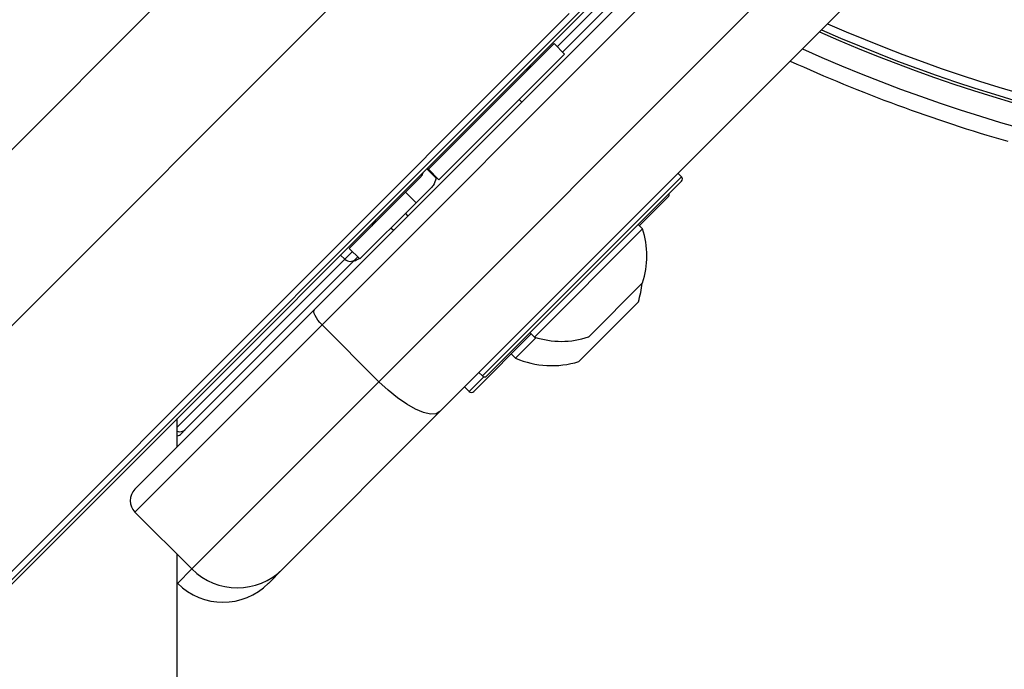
# Model space of a CAD drawing. Header units: millimetres. Extents: x 20 to 19889, y 40 to 15516.
# Tile 63 of 115: x 6739 to 6861, y 15059 to 15139. Entities that reach past the tile are written whole.
import ezdxf

# ---------------------------------------------------------------- set-up
doc = ezdxf.new("R2010")
doc.units = ezdxf.units.MM
doc.header["$LTSCALE"] = 2
doc.layers.add('COMPONENT_GEOMETRY', color=7, linetype='Continuous')
doc.styles.add('SLDTEXTSTYLE0', font='TXT', dxfattribs={"width": 0.75})
doc.dimstyles.new('SLDDIMSTYLE1', dxfattribs={"dimtxt": 100, "dimasz": 6.604, "dimexe": 0, "dimexo": 0.0625, "dimgap": 25, "dimtad": 0, "dimtih": 1, "dimtoh": 1, "dimdec": 0, "dimrnd": 1e-09, "dimzin": 12, "dimdsep": 46, "dimtxsty": 'SLDTEXTSTYLE0', "dimsah": 1, "dimcen": 0.09, "dimadec": 0, "dimazin": 3, "dimtfac": 1, "dimtdec": 0, "dimtofl": 0, "dimtmove": 0, "dimatfit": 3, "dimfxl": 1, "dimfrac": 2, "dimtolj": 1, "dimtzin": 12, "dimarcsym": 0})

# ---------------------------------------------------------------- blocks, each defined once
blk = doc.blocks.new('_D_2')
at = {"layer": 'COMPONENT_GEOMETRY', "color": 7}
for p, q in [((6914.69, 15516.37), (871.44, 15516.37)), ((877.79, 15516.37), (877.79, 12932.74)), ((677.72, 12912.43), (647.25, 12912.43)), ((647.25, 12912.43), (647.25, 12753.68)), ((1077.86, 12912.43), (1108.33, 12912.43)), ((1108.33, 12912.43), (1108.33, 12753.68)), ((647.25, 12753.68), (677.72, 12753.68)), ((1108.33, 12753.68), (1077.86, 12753.68)), ((877.79, 10020.44), (877.79, 12604.06)), ((4187.32, 10020.44), (871.44, 10020.44))]:
    blk.add_line(p, q, dxfattribs=at)
for points in [[(877.79, 15516.37), (876.77, 15509.77), (878.8, 15509.77)], [(877.79, 10020.44), (878.8, 10027.04), (876.77, 10027.04)]]:
    blk.add_solid(points, dxfattribs=at)
at = {"layer": 'COMPONENT_GEOMETRY', "color": 7, "char_height": 100, "attachment_point": 1, "style": 'SLDTEXTSTYLE0'}
for s, insert in [('9\'0.19"', (677.72, 12882.59)), ('2748mm', (605.01, 12732.97))]:
    blk.add_mtext(s, dxfattribs=dict(at, insert=insert))

msp = doc.modelspace()

# ---------------------------------------------------------------- linework, layer by layer
at = {"color": 8, "linetype": 'Continuous', "lineweight": 25}
for p, q in [((6783.42, 15168.64), (6734.07, 15119.28)), ((6791.48, 15154.85), (5527.65, 13891.01)), ((6805.77, 15135.96), (6820.57, 15150.76)), ((6807.26, 15140.08), (5545.1, 13877.92)), ((6796.47, 15095.06), (6821.22, 15119.81)), ((6779.37, 15109.57), (6780.31, 15110.51)), ((6758.51, 15088.71), (6779.37, 15109.57)), ((6779.37, 15109.57), (6778.81, 15110.07)), ((6794.82, 15093.13), (6796.65, 15094.96)), ((6758.55, 15069.3), (6760.33, 15071.09))]:
    msp.add_line(p, q, dxfattribs=at)
at = {"color": 7, "linetype": 'Continuous', "lineweight": 25}
for p, q in [((6775.6, 15103.32), (6835.57, 15163.3)), ((6836.5, 15161.4), (6776.53, 15101.42)), ((6783.6, 15094.35), (6843.57, 15154.33)), ((6851.16, 15150.6), (6791.19, 15090.63)), ((6820.53, 15149.39), (6806.44, 15135.29)), ((6813.2, 15144.46), (5786.4, 14117.66)), ((6810.22, 15142.04), (5770.61, 14102.42)), ((6805.38, 15136.35), (6789.75, 15120.73)), ((6806.69, 15135.05), (6805.38, 15136.35)), ((6806.69, 15135.05), (6791.06, 15119.42)), ((6801.35, 15129.07), (6801.03, 15129.39)), ((6801.35, 15129.07), (6801.03, 15129.39)), ((6790.71, 15119.63), (6789.54, 15120.8)), ((6790.78, 15119.7), (6789.61, 15120.87)), ((6791.06, 15119.42), (6789.75, 15120.73)), ((6789.75, 15120.73), (6789.75, 15120.73)), ((6821.22, 15119.81), (6820.79, 15120.23)), ((6788.79, 15119.77), (6786.91, 15117.89)), ((6790.71, 15119.63), (6790.67, 15119.81)), ((6791.06, 15119.42), (6791.06, 15119.42)), ((6821.22, 15119.24), (6797.03, 15095.06)), ((6786.91, 15117.89), (6779.92, 15110.9)), ((6786.91, 15117.89), (6788.22, 15116.58)), ((6788.22, 15116.58), (6790.17, 15118.53)), ((6788.22, 15116.58), (6781.23, 15109.59)), ((6819.57, 15117.32), (6815.98, 15113.73)), ((6786.89, 15115.25), (6787.2, 15114.93)), ((6786.89, 15115.25), (6787.2, 15114.93)), ((6785.1, 15113.46), (6785.42, 15113.15)), ((6785.1, 15113.46), (6785.42, 15113.15)), ((6816.38, 15113.33), (6802.94, 15099.9)), ((6816.38, 15113.33), (6815.84, 15113.87)), ((6779.92, 15110.9), (6781.23, 15109.59)), ((6780.7, 15109.55), (6759.53, 15088.39)), ((6780.98, 15109.84), (6780.7, 15109.55)), ((6781.12, 15109.7), (6781.09, 15109.66)), ((6816.37, 15106.62), (6809.66, 15099.9)), ((6815.86, 15104.27), (6808.44, 15096.85)), ((6753.26, 15080.99), (6775.6, 15103.32)), ((6776.53, 15101.42), (6753.26, 15078.16)), ((6776.53, 15101.42), (6783.6, 15094.35)), ((6802.55, 15100.29), (6795.39, 15093.13)), ((6803.16, 15099.83), (6800.59, 15097.26)), ((6802.41, 15100.43), (6802.94, 15099.9)), ((6800.06, 15097.8), (6800.59, 15097.26)), ((6796.04, 15095.48), (6796.47, 15095.06)), ((6760.33, 15071.09), (6783.6, 15094.35)), ((6794.26, 15093.7), (6794.82, 15093.13)), ((6758.51, 15086.24), (6758.51, 15089.77)), ((6791.19, 15090.63), (6771.65, 15071.09)), ((6759.53, 15088.39), (6759.05, 15087.9)), ((6753.26, 15078.16), (6760.33, 15071.09)), ((6771.65, 15071.09), (6769.86, 15069.3)), ((6758.51, 15069.34), (6758.55, 15069.3))]:
    msp.add_line(p, q, dxfattribs=at)
at = {"color": 7, "linetype": 'Continuous', "lineweight": 25, "flags": 128}
for points in [[(6776.53, 15101.42), (6776.26, 15101.71), (6776.02, 15102), (6775.82, 15102.29), (6775.67, 15102.56), (6775.57, 15102.81), (6775.52, 15103.03), (6775.53, 15103.2), (6775.6, 15103.32)], [(6791.19, 15090.63), (6790.7, 15090.36), (6790.02, 15090.32), (6789.16, 15090.51), (6788.16, 15090.92), (6787.07, 15091.54), (6785.91, 15092.33), (6784.74, 15093.29), (6783.6, 15094.35)], [(6758.43, 12589), (6758.45, 13870.2), (6758.51, 15072.91)]]:
    msp.add_lwpolyline(points, dxfattribs=at)
at = {"color": 8, "linetype": 'Continuous', "lineweight": 25}
for centre, radius, start, end in [((6917.23, 15316.37), 193.87, 246.3244, 293.6756), ((6917.23, 15316.37), 194.87, 246.2097, 293.7903), ((6758.88, 15089.07), 0.939, 246.5254, 313.4817)]:
    msp.add_arc(centre, radius, start, end, dxfattribs=at)
at = {"color": 7, "linetype": 'Continuous', "lineweight": 25}
for centre, radius, start, end in [((6917.23, 15316.37), 195.2, 246.1724, 293.8276), ((6917.23, 15316.37), 198, 245.8585, 294.1415), ((6917.23, 15316.37), 200, 245.6403, 253.9094), ((6801.13, 15134.94), 2, 289.1581, 315), ((6820.93, 15119.53), 0.4, 315, 45), ((6819.29, 15117.6), 0.4, 315, 15), ((6781.34, 15115.14), 2, 315, 340.8419), ((6806.29, 15109.99), 10.63, 341.5409, 18.3384), ((6780.04, 15110.26), 0.962, 225.814, 312.9487), ((6780.38, 15110.37), 1, 278.1301, 315), ((6805.08, 15107.63), 11.29, 342.7009, 354.621), ((6806.29, 15109.99), 10.63, 251.6616, 288.4591), ((6805.08, 15107.63), 11.29, 246.6102, 287.2991), ((6796.75, 15095.34), 0.4, 225, 315), ((6795.11, 15093.42), 0.4, 225, 315), ((6758.34, 15088.61), 1, 280.1654, 315), ((6754.68, 15079.57), 2, 135, 225), ((6765.99, 15076.75), 8, 225, 315), ((6764.21, 15074.96), 8, 225, 315)]:
    msp.add_arc(centre, radius, start, end, dxfattribs=at)
for points, knots in [([(6789.04, 15120.3), (6789.03, 15120.22), (6789, 15120.01), (6788.88, 15119.86), (6788.79, 15119.77)], [0, 0, 0, 0, 0.3523307, 1, 1, 1, 1]), ([(6789.75, 15120.73), (6789.75, 15120.74), (6789.74, 15120.74), (6789.63, 15120.85), (6789.61, 15120.87)], [0, 0, 0, 0, 0.803632, 1, 1, 1, 1]), ([(6790.71, 15119.63), (6790.62, 15119.31), (6790.5, 15118.89), (6790.23, 15118.6), (6790.17, 15118.53)], [0, 0, 0, 0, 0.774818, 1, 1, 1, 1]), ([(6791.06, 15119.42), (6791.03, 15119.45), (6790.99, 15119.49), (6790.82, 15119.66), (6790.78, 15119.7)], [0, 0, 0, 0, 0.7655833, 1, 1, 1, 1])]:
    msp.add_open_spline(points, degree=3, knots=knots, dxfattribs=at)

# ---------------------------------------------------------------- dimensions: what is measured, and where the dimension line sits
at = {"layer": 'COMPONENT_GEOMETRY', "color": 7}
dim = msp.add_linear_dim(base=(877.79, 10020.44), p1=(6917.23, 15516.37), p2=(4189.86, 10020.44), angle=90, dimstyle='SLDDIMSTYLE1', dxfattribs=at)
dim.commit()
dim.dimension.update_dxf_attribs({"geometry": '_D_2', "text_midpoint": (877.79, 12768.4), "dimtype": 160})

doc.saveas('drawing.dxf')
